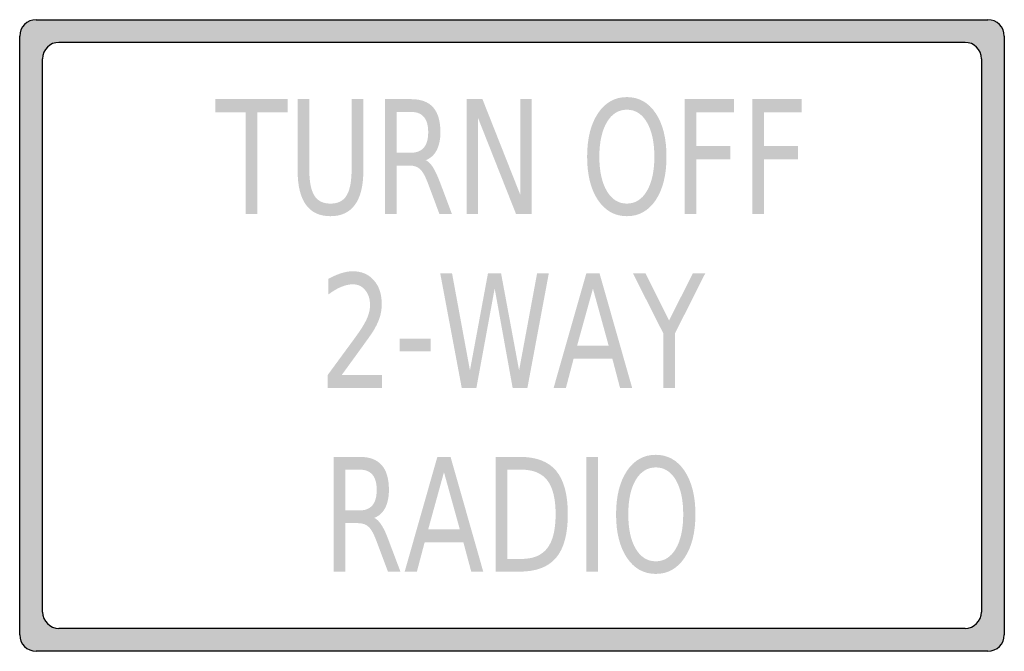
# Model space of a CAD drawing. Header units: inches. Extents: x -0.5 to 0.5, y -0.32 to 0.32.
import ezdxf

# ---------------------------------------------------------------- set-up
doc = ezdxf.new("R2010")
doc.units = ezdxf.units.IN
doc.header["$MEASUREMENT"] = 0

msp = doc.modelspace()

# ---------------------------------------------------------------- hatches: boundary and pattern name
h = msp.add_hatch(color=7)
h.paths.add_polyline_path([(-0.4833, 0.3208), (0.4833, 0.3208), (0.4878, 0.3202), (0.4917, 0.3185), (0.4952, 0.316), (0.4977, 0.3125), (0.4993, 0.3087), (0.5, 0.3042), (0.5, 0.177), (0.5, 0.1725), (0.5, -0.3042), (0.4993, -0.3085), (0.4977, -0.3125), (0.4952, -0.316), (0.4917, -0.3185), (0.4878, -0.3202), (0.4833, -0.3208), (-0.4833, -0.3208), (-0.4877, -0.3202), (-0.4917, -0.3185), (-0.495, -0.316), (-0.4977, -0.3125), (-0.4993, -0.3085), (-0.5, -0.3042), (-0.5, 0.1737), (-0.5, 0.177), (-0.5, 0.3042), (-0.4993, 0.3087), (-0.4977, 0.3125), (-0.495, 0.316), (-0.4917, 0.3185), (-0.4877, 0.3202), (-0.4833, 0.3208)])
h.paths.add_polyline_path([(-0.4602, 0.2978), (0.4602, 0.2978), (0.4645, 0.2972), (0.4685, 0.2955), (0.4718, 0.293), (0.4745, 0.2895), (0.4762, 0.2857), (0.4768, 0.2812), (0.4768, 0.177), (0.4768, 0.1693), (0.4768, -0.281), (0.4762, -0.2853), (0.4745, -0.2893), (0.4718, -0.2927), (0.4685, -0.2953), (0.4645, -0.297), (0.4602, -0.2977), (-0.4602, -0.2977), (-0.4645, -0.297), (-0.4685, -0.2953), (-0.4718, -0.2927), (-0.4745, -0.2893), (-0.4762, -0.2853), (-0.4768, -0.281), (-0.4768, 0.175), (-0.4768, 0.177), (-0.4768, 0.2812), (-0.4762, 0.2857), (-0.4745, 0.2895), (-0.4718, 0.293), (-0.4685, 0.2955), (-0.4645, 0.2972), (-0.4602, 0.2978)], flags=0)
for points in [[(-0.3013, 0.2401), (-0.2277, 0.2401), (-0.2277, 0.2268), (-0.2586, 0.2268), (-0.2586, 0.1234), (-0.2704, 0.1234), (-0.2704, 0.2268), (-0.3013, 0.2268), (-0.3013, 0.2401)], [(-0.0459, 0.2401), (-0.03, 0.2401), (0.0086, 0.1425), (0.0086, 0.2401), (0.02, 0.2401), (0.02, 0.1234), (0.0041, 0.1234), (-0.0345, 0.221), (-0.0345, 0.1234), (-0.0459, 0.1234), (-0.0459, 0.2401)], [(0.1754, 0.2401), (0.2254, 0.2401), (0.2254, 0.2268), (0.1872, 0.2268), (0.1872, 0.1924), (0.2217, 0.1924), (0.2217, 0.1791), (0.1872, 0.1791), (0.1872, 0.1234), (0.1754, 0.1234), (0.1754, 0.2401)], [(0.2441, 0.2401), (0.2941, 0.2401), (0.2941, 0.2268), (0.2559, 0.2268), (0.2559, 0.1924), (0.2904, 0.1924), (0.2904, 0.1791), (0.2559, 0.1791), (0.2559, 0.1234), (0.2441, 0.1234), (0.2441, 0.2401)], [(-0.0729, 0.0632), (-0.0609, 0.0632), (-0.0427, -0.0354), (-0.0244, 0.0632), (-0.0111, 0.0632), (0.0072, -0.0354), (0.0255, 0.0632), (0.0374, 0.0632), (0.0156, -0.0535), (0.0007, -0.0535), (-0.0176, 0.0478), (-0.0362, -0.0535), (-0.051, -0.0535), (-0.0729, 0.0632)], [(0.1228, 0.0632), (0.1355, 0.0632), (0.1596, 0.0152), (0.1836, 0.0632), (0.1963, 0.0632), (0.1655, 0.0021), (0.1655, -0.0535), (0.1537, -0.0535), (0.1537, 0.0021), (0.1228, 0.0632)], [(-0.1141, -0.0032), (-0.0827, -0.0032), (-0.0827, -0.016), (-0.1141, -0.016), (-0.1141, -0.0032)], [(0.0755, -0.1233), (0.0873, -0.1233), (0.0873, -0.2399), (0.0755, -0.2399), (0.0755, -0.1233)]]:
    msp.add_hatch(color=7).paths.add_polyline_path(points)
h = msp.add_hatch(color=7)
edge = h.paths.add_edge_path()
edge.add_line((-0.2177, 0.2401), (-0.2059, 0.2401))
edge.add_line((-0.2059, 0.2401), (-0.2059, 0.1692))
edge.add_spline(control_points=[(-0.2059, 0.1692), (-0.2059, 0.1567), (-0.2042, 0.1477), (-0.2008, 0.1422), (-0.1974, 0.1367), (-0.1919, 0.134), (-0.1844, 0.134), (-0.1768, 0.134), (-0.1713, 0.1367), (-0.168, 0.1422), (-0.1646, 0.1477), (-0.1629, 0.1567), (-0.1629, 0.1692)], knot_values=[0, 0, 0, 0, 1, 1, 1, 2, 2, 2, 3, 3, 3, 4, 4, 4, 4], degree=3, periodic=0)
edge.add_line((-0.1629, 0.1692), (-0.1629, 0.2401))
edge.add_line((-0.1629, 0.2401), (-0.151, 0.2401))
edge.add_line((-0.151, 0.2401), (-0.151, 0.1673))
edge.add_spline(control_points=[(-0.151, 0.1673), (-0.151, 0.1521), (-0.1538, 0.1406), (-0.1595, 0.1328), (-0.1651, 0.1251), (-0.1734, 0.1212), (-0.1844, 0.1212), (-0.1954, 0.1212), (-0.2037, 0.1251), (-0.2093, 0.1328), (-0.2149, 0.1406), (-0.2177, 0.1521), (-0.2177, 0.1673)], knot_values=[0, 0, 0, 0, 1, 1, 1, 2, 2, 2, 3, 3, 3, 4, 4, 4, 4], degree=3, periodic=0)
edge.add_line((-0.2177, 0.1673), (-0.2177, 0.2401))
h = msp.add_hatch(color=7)
edge = h.paths.add_edge_path()
edge.add_spline(control_points=[(-0.0876, 0.1781), (-0.0851, 0.177), (-0.0826, 0.1745), (-0.0802, 0.1708), (-0.0779, 0.167), (-0.0755, 0.1619), (-0.073, 0.1553)], knot_values=[0, 0, 0, 0, 1, 1, 1, 2, 2, 2, 2], degree=3, periodic=0)
edge.add_line((-0.073, 0.1553), (-0.061, 0.1234))
edge.add_line((-0.061, 0.1234), (-0.0737, 0.1234))
edge.add_line((-0.0737, 0.1234), (-0.0849, 0.1534))
edge.add_spline(control_points=[(-0.0849, 0.1534), (-0.0878, 0.1612), (-0.0905, 0.1664), (-0.0932, 0.1689), (-0.0959, 0.1715), (-0.0996, 0.1727), (-0.1043, 0.1727)], knot_values=[0, 0, 0, 0, 1, 1, 1, 2, 2, 2, 2], degree=3, periodic=0)
edge.add_line((-0.1043, 0.1727), (-0.1171, 0.1727))
edge.add_line((-0.1171, 0.1727), (-0.1171, 0.1234))
edge.add_line((-0.1171, 0.1234), (-0.1289, 0.1234))
edge.add_line((-0.1289, 0.1234), (-0.1289, 0.2401))
edge.add_line((-0.1289, 0.2401), (-0.1023, 0.2401))
edge.add_spline(control_points=[(-0.1023, 0.2401), (-0.0924, 0.2401), (-0.0849, 0.2373), (-0.08, 0.2317), (-0.0752, 0.2262), (-0.0727, 0.2177), (-0.0727, 0.2065), (-0.0727, 0.1991), (-0.074, 0.1931), (-0.0765, 0.1882), (-0.079, 0.1834), (-0.0827, 0.18), (-0.0876, 0.1781)], knot_values=[0, 0, 0, 0, 1, 1, 1, 2, 2, 2, 3, 3, 3, 4, 4, 4, 4], degree=3, periodic=0)
edge = h.paths.add_edge_path(flags=0)
edge.add_line((-0.1171, 0.2271), (-0.1171, 0.1857))
edge.add_line((-0.1171, 0.1857), (-0.1023, 0.1857))
edge.add_spline(control_points=[(-0.1023, 0.1857), (-0.0966, 0.1857), (-0.0923, 0.1875), (-0.0894, 0.191), (-0.0865, 0.1945), (-0.0851, 0.1997), (-0.0851, 0.2065), (-0.0851, 0.2133), (-0.0865, 0.2185), (-0.0894, 0.2219), (-0.0923, 0.2254), (-0.0966, 0.2271), (-0.1023, 0.2271)], knot_values=[0, 0, 0, 0, 1, 1, 1, 2, 2, 2, 3, 3, 3, 4, 4, 4, 4], degree=3, periodic=0)
edge.add_line((-0.1023, 0.2271), (-0.1171, 0.2271))
h = msp.add_hatch(color=7)
edge = h.paths.add_edge_path()
edge.add_spline(control_points=[(0.1167, 0.2422), (0.1289, 0.2422), (0.1387, 0.2367), (0.146, 0.2257), (0.1533, 0.2148), (0.1569, 0.2001), (0.1569, 0.1816), (0.1569, 0.1633), (0.1533, 0.1486), (0.146, 0.1376), (0.1387, 0.1267), (0.1289, 0.1212), (0.1167, 0.1212), (0.1044, 0.1212), (0.0947, 0.1267), (0.0873, 0.1376), (0.08, 0.1485), (0.0763, 0.1632), (0.0763, 0.1816), (0.0763, 0.2001), (0.08, 0.2148), (0.0873, 0.2257), (0.0947, 0.2367), (0.1044, 0.2422), (0.1167, 0.2422)], knot_values=[0, 0, 0, 0, 1, 1, 1, 2, 2, 2, 3, 3, 3, 4, 4, 4, 5, 5, 5, 6, 6, 6, 7, 7, 7, 8, 8, 8, 8], degree=3, periodic=0)
edge = h.paths.add_edge_path(flags=0)
edge.add_spline(control_points=[(0.1167, 0.2294), (0.1081, 0.2294), (0.1013, 0.2251), (0.0963, 0.2166), (0.0913, 0.208), (0.0887, 0.1964), (0.0887, 0.1816), (0.0887, 0.167), (0.0913, 0.1553), (0.0963, 0.1468), (0.1013, 0.1383), (0.1081, 0.134), (0.1167, 0.134), (0.1252, 0.134), (0.132, 0.1383), (0.137, 0.1468), (0.142, 0.1553), (0.1446, 0.167), (0.1446, 0.1816), (0.1446, 0.1964), (0.142, 0.208), (0.137, 0.2166), (0.132, 0.2251), (0.1252, 0.2294), (0.1167, 0.2294)], knot_values=[0, 0, 0, 0, 1, 1, 1, 2, 2, 2, 3, 3, 3, 4, 4, 4, 5, 5, 5, 6, 6, 6, 7, 7, 7, 8, 8, 8, 8], degree=3, periodic=0)
h = msp.add_hatch(color=7)
edge = h.paths.add_edge_path()
edge.add_line((-0.173, -0.0402), (-0.1319, -0.0402))
edge.add_line((-0.1319, -0.0402), (-0.1319, -0.0535))
edge.add_line((-0.1319, -0.0535), (-0.1872, -0.0535))
edge.add_line((-0.1872, -0.0535), (-0.1872, -0.0402))
edge.add_spline(control_points=[(-0.1872, -0.0402), (-0.1827, -0.034), (-0.1766, -0.0257), (-0.1689, -0.0152), (-0.1612, -0.0048), (-0.1563, 0.002), (-0.1543, 0.005), (-0.1505, 0.0107), (-0.1479, 0.0155), (-0.1464, 0.0194), (-0.1449, 0.0233), (-0.1442, 0.0272), (-0.1442, 0.031), (-0.1442, 0.0372), (-0.1458, 0.0422), (-0.1491, 0.0461), (-0.1523, 0.0501), (-0.1565, 0.052), (-0.1618, 0.052), (-0.1654, 0.052), (-0.1693, 0.0511), (-0.1734, 0.0494), (-0.1775, 0.0477), (-0.1819, 0.0451), (-0.1866, 0.0416)], knot_values=[0, 0, 0, 0, 1, 1, 1, 2, 2, 2, 3, 3, 3, 4, 4, 4, 5, 5, 5, 6, 6, 6, 7, 7, 7, 8, 8, 8, 8], degree=3, periodic=0)
edge.add_line((-0.1866, 0.0416), (-0.1866, 0.0576))
edge.add_spline(control_points=[(-0.1866, 0.0576), (-0.1818, 0.0601), (-0.1774, 0.062), (-0.1733, 0.0633), (-0.1691, 0.0646), (-0.1654, 0.0653), (-0.162, 0.0653), (-0.1529, 0.0653), (-0.1457, 0.0623), (-0.1404, 0.0562), (-0.135, 0.0502), (-0.1323, 0.0421), (-0.1323, 0.032), (-0.1323, 0.0272), (-0.133, 0.0227), (-0.1343, 0.0184), (-0.1357, 0.0141), (-0.1381, 0.009), (-0.1417, 0.0032)], knot_values=[0, 0, 0, 0, 1, 1, 1, 2, 2, 2, 3, 3, 3, 4, 4, 4, 5, 5, 5, 6, 6, 6, 6], degree=3, periodic=0)
edge.add_spline(control_points=[(-0.1417, 0.0032), (-0.1427, 0.0017), (-0.1458, -0.0027), (-0.151, -0.0099), (-0.1562, -0.0171), (-0.1635, -0.0272), (-0.173, -0.0402)], knot_values=[0, 0, 0, 0, 1, 1, 1, 2, 2, 2, 2], degree=3, periodic=0)
h = msp.add_hatch(color=7)
h.paths.add_polyline_path([(0.0755, 0.0632), (0.0889, 0.0632), (0.1221, -0.0535), (0.1098, -0.0535), (0.1019, -0.0235), (0.0626, -0.0235), (0.0547, -0.0535), (0.0422, -0.0535), (0.0755, 0.0632)])
h.paths.add_polyline_path([(0.0822, 0.0476), (0.0661, -0.0104), (0.0982, -0.0104), (0.0822, 0.0476)], flags=0)
h = msp.add_hatch(color=7)
edge = h.paths.add_edge_path()
edge.add_spline(control_points=[(-0.1399, -0.1853), (-0.1374, -0.1864), (-0.1349, -0.1888), (-0.1325, -0.1926), (-0.1301, -0.1963), (-0.1277, -0.2015), (-0.1253, -0.2081)], knot_values=[0, 0, 0, 0, 1, 1, 1, 2, 2, 2, 2], degree=3, periodic=0)
edge.add_line((-0.1253, -0.2081), (-0.1133, -0.2399))
edge.add_line((-0.1133, -0.2399), (-0.126, -0.2399))
edge.add_line((-0.126, -0.2399), (-0.1372, -0.21))
edge.add_spline(control_points=[(-0.1372, -0.21), (-0.14, -0.2022), (-0.1428, -0.197), (-0.1455, -0.1945), (-0.1482, -0.1919), (-0.1519, -0.1906), (-0.1566, -0.1906)], knot_values=[0, 0, 0, 0, 1, 1, 1, 2, 2, 2, 2], degree=3, periodic=0)
edge.add_line((-0.1566, -0.1906), (-0.1694, -0.1906))
edge.add_line((-0.1694, -0.1906), (-0.1694, -0.2399))
edge.add_line((-0.1694, -0.2399), (-0.1812, -0.2399))
edge.add_line((-0.1812, -0.2399), (-0.1812, -0.1233))
edge.add_line((-0.1812, -0.1233), (-0.1546, -0.1233))
edge.add_spline(control_points=[(-0.1546, -0.1233), (-0.1446, -0.1233), (-0.1372, -0.1261), (-0.1323, -0.1317), (-0.1274, -0.1372), (-0.125, -0.1456), (-0.125, -0.1569), (-0.125, -0.1642), (-0.1263, -0.1703), (-0.1288, -0.1752), (-0.1313, -0.18), (-0.135, -0.1834), (-0.1399, -0.1853)], knot_values=[0, 0, 0, 0, 1, 1, 1, 2, 2, 2, 3, 3, 3, 4, 4, 4, 4], degree=3, periodic=0)
edge = h.paths.add_edge_path(flags=0)
edge.add_line((-0.1694, -0.1363), (-0.1694, -0.1777))
edge.add_line((-0.1694, -0.1777), (-0.1546, -0.1777))
edge.add_spline(control_points=[(-0.1546, -0.1777), (-0.1489, -0.1777), (-0.1446, -0.1759), (-0.1417, -0.1724), (-0.1388, -0.1689), (-0.1374, -0.1637), (-0.1374, -0.1569), (-0.1374, -0.1501), (-0.1388, -0.1449), (-0.1417, -0.1415), (-0.1446, -0.138), (-0.1489, -0.1363), (-0.1546, -0.1363)], knot_values=[0, 0, 0, 0, 1, 1, 1, 2, 2, 2, 3, 3, 3, 4, 4, 4, 4], degree=3, periodic=0)
edge.add_line((-0.1546, -0.1363), (-0.1694, -0.1363))
h = msp.add_hatch(color=7)
h.paths.add_polyline_path([(-0.0758, -0.1233), (-0.0624, -0.1233), (-0.0292, -0.2399), (-0.0414, -0.2399), (-0.0494, -0.21), (-0.0887, -0.21), (-0.0966, -0.2399), (-0.109, -0.2399), (-0.0758, -0.1233)])
h.paths.add_polyline_path([(-0.0691, -0.1389), (-0.0851, -0.1969), (-0.053, -0.1969), (-0.0691, -0.1389)], flags=0)
h = msp.add_hatch(color=7)
edge = h.paths.add_edge_path()
edge.add_line((-0.0165, -0.1233), (0.0077, -0.1233))
edge.add_spline(control_points=[(0.0077, -0.1233), (0.0246, -0.1233), (0.037, -0.128), (0.0448, -0.1374), (0.0527, -0.1468), (0.0567, -0.1615), (0.0567, -0.1815), (0.0567, -0.2016), (0.0527, -0.2164), (0.0448, -0.2258), (0.0368, -0.2352), (0.0245, -0.2399), (0.0077, -0.2399)], knot_values=[0, 0, 0, 0, 1, 1, 1, 2, 2, 2, 3, 3, 3, 4, 4, 4, 4], degree=3, periodic=0)
edge.add_line((0.0077, -0.2399), (-0.0165, -0.2399))
edge.add_line((-0.0165, -0.2399), (-0.0165, -0.1233))
edge = h.paths.add_edge_path(flags=0)
edge.add_line((-0.0047, -0.1363), (-0.0047, -0.227))
edge.add_line((-0.0047, -0.227), (0.0095, -0.227))
edge.add_spline(control_points=[(0.0095, -0.227), (0.0215, -0.227), (0.0303, -0.2233), (0.0359, -0.216), (0.0415, -0.2087), (0.0443, -0.1972), (0.0443, -0.1815), (0.0443, -0.1659), (0.0415, -0.1544), (0.0359, -0.1472), (0.0303, -0.1399), (0.0215, -0.1363), (0.0095, -0.1363)], knot_values=[0, 0, 0, 0, 1, 1, 1, 2, 2, 2, 3, 3, 3, 4, 4, 4, 4], degree=3, periodic=0)
edge.add_line((0.0095, -0.1363), (-0.0047, -0.1363))
h = msp.add_hatch(color=7)
edge = h.paths.add_edge_path()
edge.add_spline(control_points=[(0.146, -0.1212), (0.1582, -0.1212), (0.168, -0.1267), (0.1753, -0.1376), (0.1826, -0.1486), (0.1863, -0.1633), (0.1863, -0.1817), (0.1863, -0.2001), (0.1826, -0.2148), (0.1753, -0.2258), (0.168, -0.2367), (0.1582, -0.2422), (0.146, -0.2422), (0.1338, -0.2422), (0.124, -0.2367), (0.1167, -0.2258), (0.1094, -0.2149), (0.1057, -0.2002), (0.1057, -0.1817), (0.1057, -0.1633), (0.1094, -0.1486), (0.1167, -0.1376), (0.124, -0.1267), (0.1338, -0.1212), (0.146, -0.1212)], knot_values=[0, 0, 0, 0, 1, 1, 1, 2, 2, 2, 3, 3, 3, 4, 4, 4, 5, 5, 5, 6, 6, 6, 7, 7, 7, 8, 8, 8, 8], degree=3, periodic=0)
edge = h.paths.add_edge_path(flags=0)
edge.add_spline(control_points=[(0.146, -0.134), (0.1375, -0.134), (0.1307, -0.1383), (0.1256, -0.1468), (0.1206, -0.1554), (0.1181, -0.167), (0.1181, -0.1817), (0.1181, -0.1964), (0.1206, -0.208), (0.1256, -0.2166), (0.1307, -0.2251), (0.1375, -0.2294), (0.146, -0.2294), (0.1546, -0.2294), (0.1614, -0.2251), (0.1664, -0.2166), (0.1714, -0.208), (0.1739, -0.1964), (0.1739, -0.1817), (0.1739, -0.167), (0.1714, -0.1554), (0.1664, -0.1468), (0.1614, -0.1383), (0.1546, -0.134), (0.146, -0.134)], knot_values=[0, 0, 0, 0, 1, 1, 1, 2, 2, 2, 3, 3, 3, 4, 4, 4, 5, 5, 5, 6, 6, 6, 7, 7, 7, 8, 8, 8, 8], degree=3, periodic=0)

# ---------------------------------------------------------------- linework, layer by layer
at = {"color": 7}
for p, q in [((-0.4833, 0.3208), (0.4833, 0.3208)), ((-0.5, 0.1737), (-0.5, 0.3041)), ((0.5, 0.3041), (0.5, 0.1725)), ((-0.4601, 0.2979), (0.4601, 0.2979)), ((-0.4768, 0.175), (-0.4768, 0.2812)), ((0.4768, 0.2812), (0.4768, 0.1693)), ((-0.5, -0.3042), (-0.5, 0.1769)), ((-0.4768, -0.281), (-0.4768, 0.1769)), ((0.4768, 0.1769), (0.4768, -0.281)), ((0.5, 0.1769), (0.5, -0.3042)), ((0.4601, -0.2976), (-0.4601, -0.2976)), ((0.4833, -0.3208), (-0.4833, -0.3208))]:
    msp.add_line(p, q, dxfattribs=at)
for points in [[(-0.4833, 0.3208), (-0.4925, 0.3208), (-0.5, 0.3134), (-0.5, 0.3042)], [(0.5, 0.3042), (0.5, 0.3134), (0.4925, 0.3208), (0.4833, 0.3208)], [(-0.4601, 0.2978), (-0.4693, 0.2978), (-0.4768, 0.2904), (-0.4768, 0.2812)], [(0.4768, 0.2812), (0.4768, 0.2904), (0.4693, 0.2978), (0.4601, 0.2978)], [(-0.4768, -0.2809), (-0.4768, -0.2901), (-0.4693, -0.2976), (-0.4601, -0.2976)], [(0.4601, -0.2976), (0.4693, -0.2976), (0.4768, -0.2901), (0.4768, -0.2809)], [(-0.5, -0.3041), (-0.5, -0.3134), (-0.4925, -0.3208), (-0.4833, -0.3208)], [(0.4833, -0.3208), (0.4925, -0.3208), (0.5, -0.3134), (0.5, -0.3041)]]:
    msp.add_open_spline(points, degree=3, dxfattribs=at)

doc.saveas('drawing.dxf')
